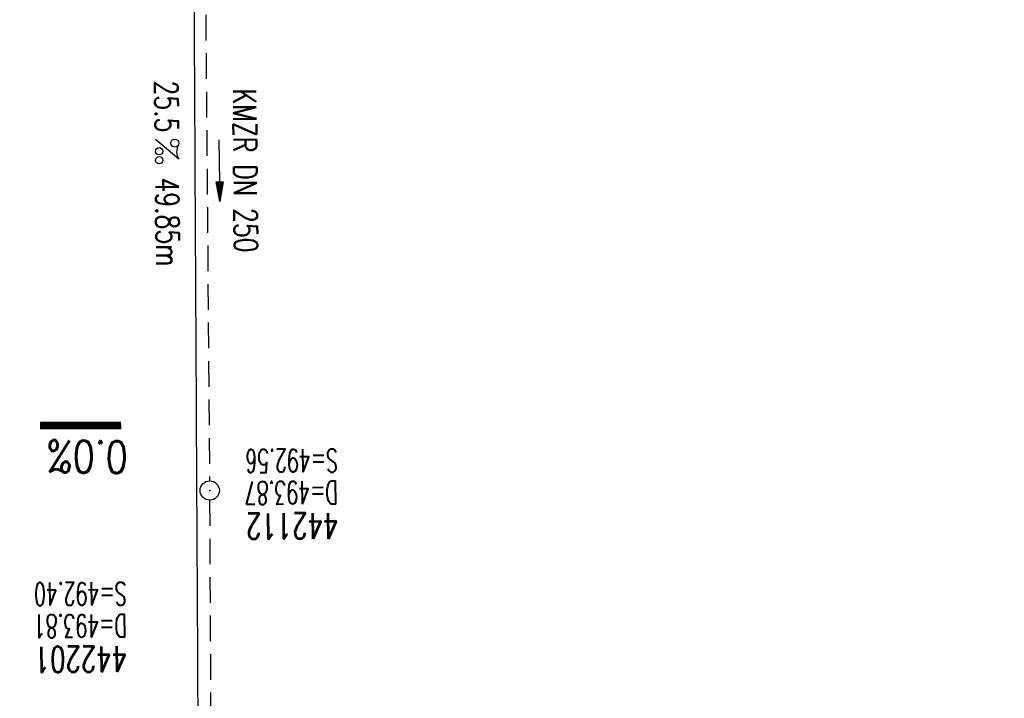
# Model space of a CAD drawing. Extents: x 459406 to 461721, y 413308 to 423218.
# Tile 162 of 256: x 461276 to 461352, y 418925 to 418978. Entities that reach past the tile are written whole.
import ezdxf
from ezdxf.enums import TextEntityAlignment as Align

# ---------------------------------------------------------------- set-up
doc = ezdxf.new("R2010")
doc.units = 0
doc.header["$LTSCALE"] = 2
doc.header["$MEASUREMENT"] = 0
doc.linetypes.add('AUSGEZOGEN', pattern=[0])
doc.linetypes.add('GESTRICH-X2', pattern=[1.5, 1, -0.5])
doc.layers.get('0').update_dxf_attribs({"linetype": 'AUSGEZOGEN'})
for name, color, linetype in [('FBR', 8, 'CONTINUOUS'), ('GEF', 7, 'AUSGEZOGEN'), ('KANAL', 7, 'GESTRICH-X2'), ('PFEIL', 7, 'CONTINUOUS'), ('SCHACHTNR', 6, 'CONTINUOUS'), ('SCHSYMBOL', 7, 'AUSGEZOGEN'), ('TEXTO', 4, 'CONTINUOUS'), ('TEXTU', 4, 'CONTINUOUS')]:
    doc.layers.add(name, color=color, linetype=linetype)
doc.styles.add('ROMANS', font='romans.shx', dxfattribs={"width": 0.8})

# ---------------------------------------------------------------- blocks, each defined once
blk = doc.blocks.new('GST')
at = {"color": 0}
blk.add_circle((0, 0), 0.75, dxfattribs=at)
blk.add_point((0, 0), dxfattribs=at)
blk = doc.blocks.new('10')
blk.add_blockref('GST', (0, 0))
blk = doc.blocks.new('PROM')
blk.add_line((1.566, 1.817), (0.019, 0.015))
for centre, radius in [((0.317, 1.51), 0.317), ((0.943, 0.291), 0.283), ((1.645, 0.287), 0.283)]:
    blk.add_circle(centre, radius)
blk.add_arc((0.992, 2.682), 1.033, 239.14139, 303.35492)
blk = doc.blocks.new('PFEIL2')
at = {"color": 0}
for p, q in [((0.88, 0.002), (-2.401, -0.012)), ((0.881, -0.271), (0.879, 0.276)), ((0.879, 0.276), (2.429, 0.009)), ((0.911, 0.27), (0.879, 0.265)), ((0.965, 0.261), (0.879, 0.246)), ((1.019, 0.252), (0.879, 0.228)), ((1.073, 0.242), (0.879, 0.209)), ((1.127, 0.233), (0.879, 0.191)), ((1.181, 0.224), (0.879, 0.172)), ((1.235, 0.214), (0.879, 0.154)), ((1.289, 0.205), (0.879, 0.135)), ((1.343, 0.196), (0.879, 0.117)), ((1.397, 0.187), (0.879, 0.098)), ((1.451, 0.177), (0.879, 0.08)), ((1.505, 0.168), (0.879, 0.061)), ((1.559, 0.159), (0.88, 0.043)), ((1.613, 0.149), (0.88, 0.024)), ((1.668, 0.14), (0.88, 0.006)), ((1.722, 0.131), (0.88, -0.013)), ((1.776, 0.121), (0.88, -0.031)), ((1.83, 0.112), (0.88, -0.05)), ((1.884, 0.103), (0.88, -0.068)), ((1.938, 0.094), (0.88, -0.087)), ((1.992, 0.084), (0.88, -0.105)), ((2.046, 0.075), (0.88, -0.124)), ((2.1, 0.066), (0.88, -0.142)), ((2.154, 0.056), (0.88, -0.161)), ((2.208, 0.047), (0.88, -0.179)), ((2.262, 0.038), (0.881, -0.198)), ((2.316, 0.029), (0.881, -0.216)), ((2.37, 0.019), (0.881, -0.235)), ((2.424, 0.01), (0.881, -0.253)), ((2.429, 0.009), (0.881, -0.271))]:
    blk.add_line(p, q, dxfattribs=at)
blk = doc.blocks.new('*X68')
at = {"color": 0}
for p, q in [((75.476, 275.596), (75.966, 276.086)), ((75.476, 275.605), (75.957, 276.086)), ((75.476, 275.614), (75.948, 276.086)), ((75.476, 275.622), (75.939, 276.086)), ((75.476, 275.631), (75.93, 276.086)), ((75.476, 275.64), (75.921, 276.086)), ((75.476, 275.649), (75.913, 276.086)), ((75.476, 275.658), (75.904, 276.086)), ((75.476, 275.667), (75.895, 276.086)), ((75.476, 275.675), (75.886, 276.086)), ((75.476, 275.684), (75.877, 276.086)), ((75.476, 275.693), (75.868, 276.086)), ((75.476, 275.702), (75.86, 276.086)), ((75.476, 275.711), (75.851, 276.086)), ((75.476, 275.72), (75.842, 276.086)), ((75.476, 275.728), (75.833, 276.086)), ((75.476, 275.737), (75.824, 276.086)), ((75.476, 275.746), (75.815, 276.086)), ((75.476, 275.755), (75.807, 276.086)), ((75.476, 275.764), (75.798, 276.086)), ((75.476, 275.773), (75.789, 276.086)), ((75.476, 275.781), (75.78, 276.086)), ((75.476, 275.79), (75.771, 276.086)), ((75.476, 275.799), (75.762, 276.086)), ((75.476, 275.808), (75.754, 276.086)), ((75.476, 275.817), (75.745, 276.086)), ((75.476, 275.826), (75.736, 276.086)), ((75.476, 275.834), (75.727, 276.086)), ((75.476, 275.843), (75.718, 276.086)), ((75.476, 275.852), (75.709, 276.086)), ((75.476, 275.861), (75.7, 276.086)), ((75.476, 275.87), (75.692, 276.086)), ((75.476, 275.879), (75.683, 276.086)), ((75.476, 275.888), (75.674, 276.086)), ((75.476, 275.896), (75.665, 276.086)), ((75.476, 275.905), (75.656, 276.086)), ((75.476, 275.914), (75.647, 276.086)), ((75.476, 275.923), (75.639, 276.086)), ((75.476, 275.932), (75.63, 276.086)), ((75.476, 275.941), (75.621, 276.086)), ((75.476, 275.949), (75.612, 276.086)), ((75.476, 275.958), (75.603, 276.086)), ((75.476, 275.967), (75.594, 276.086)), ((75.476, 275.976), (75.586, 276.086)), ((75.476, 275.985), (75.577, 276.086)), ((75.476, 275.994), (75.568, 276.086)), ((75.476, 276.002), (75.559, 276.086)), ((75.476, 276.011), (75.55, 276.086)), ((75.476, 276.02), (75.541, 276.086)), ((75.476, 276.029), (75.533, 276.086)), ((75.476, 276.038), (75.524, 276.086)), ((75.476, 276.047), (75.515, 276.086)), ((75.476, 276.055), (75.506, 276.086)), ((75.476, 276.064), (75.497, 276.086)), ((75.476, 276.073), (75.488, 276.086)), ((75.476, 275.587), (75.973, 276.084)), ((75.476, 275.578), (75.973, 276.075)), ((75.476, 275.569), (75.973, 276.067)), ((75.476, 275.56), (75.973, 276.058)), ((75.476, 275.552), (75.973, 276.049)), ((75.476, 275.543), (75.973, 276.04)), ((75.476, 275.534), (75.973, 276.031)), ((75.476, 275.525), (75.973, 276.022)), ((75.476, 275.516), (75.973, 276.014)), ((75.476, 275.507), (75.973, 276.005)), ((75.476, 275.499), (75.973, 275.996)), ((75.476, 275.49), (75.973, 275.987)), ((75.476, 275.481), (75.973, 275.978)), ((75.476, 275.472), (75.973, 275.969)), ((75.476, 275.463), (75.973, 275.961)), ((75.476, 275.454), (75.973, 275.952)), ((75.476, 275.446), (75.973, 275.943)), ((75.476, 275.437), (75.973, 275.934)), ((75.476, 275.428), (75.973, 275.925)), ((75.476, 275.419), (75.973, 275.916)), ((75.476, 275.41), (75.973, 275.907)), ((75.476, 275.401), (75.973, 275.899)), ((75.476, 275.393), (75.973, 275.89)), ((75.476, 275.384), (75.973, 275.881)), ((75.476, 275.375), (75.973, 275.872)), ((75.476, 275.366), (75.973, 275.863)), ((75.476, 275.357), (75.973, 275.854)), ((75.476, 275.348), (75.973, 275.846)), ((75.476, 275.34), (75.973, 275.837)), ((75.476, 275.331), (75.973, 275.828)), ((75.476, 275.322), (75.973, 275.819)), ((75.476, 275.313), (75.973, 275.81)), ((75.476, 275.304), (75.973, 275.801)), ((75.476, 275.295), (75.973, 275.793)), ((75.476, 275.286), (75.973, 275.784)), ((75.476, 275.278), (75.973, 275.775)), ((75.476, 275.269), (75.973, 275.766)), ((75.476, 275.26), (75.973, 275.757)), ((75.476, 275.251), (75.973, 275.748)), ((75.476, 275.242), (75.973, 275.74)), ((75.476, 275.233), (75.973, 275.731)), ((75.476, 275.225), (75.973, 275.722)), ((75.476, 275.216), (75.973, 275.713)), ((75.476, 275.207), (75.973, 275.704)), ((75.476, 275.198), (75.973, 275.695)), ((75.476, 275.189), (75.973, 275.687)), ((75.476, 275.18), (75.973, 275.678)), ((75.476, 275.172), (75.973, 275.669)), ((75.476, 275.163), (75.973, 275.66)), ((75.476, 275.154), (75.973, 275.651)), ((75.476, 275.145), (75.973, 275.642)), ((75.476, 275.136), (75.973, 275.633)), ((75.476, 275.127), (75.973, 275.625)), ((75.476, 275.119), (75.973, 275.616)), ((75.476, 275.11), (75.973, 275.607)), ((75.476, 275.101), (75.973, 275.598)), ((75.476, 275.092), (75.973, 275.589)), ((75.476, 275.083), (75.973, 275.58)), ((75.476, 275.074), (75.973, 275.572)), ((75.476, 275.066), (75.973, 275.563)), ((75.476, 275.057), (75.973, 275.554)), ((75.476, 275.048), (75.973, 275.545)), ((75.476, 275.039), (75.973, 275.536)), ((75.476, 275.03), (75.973, 275.527)), ((75.476, 275.021), (75.973, 275.519)), ((75.476, 275.012), (75.973, 275.51)), ((75.476, 275.004), (75.973, 275.501)), ((75.476, 274.995), (75.973, 275.492)), ((75.476, 274.986), (75.973, 275.483)), ((75.476, 274.977), (75.973, 275.474)), ((75.476, 274.968), (75.973, 275.466)), ((75.476, 274.959), (75.973, 275.457)), ((75.476, 274.951), (75.973, 275.448)), ((75.476, 274.942), (75.973, 275.439)), ((75.476, 274.933), (75.973, 275.43)), ((75.476, 274.924), (75.973, 275.421)), ((75.476, 274.915), (75.973, 275.413)), ((75.476, 274.906), (75.973, 275.404)), ((75.476, 274.898), (75.973, 275.395)), ((75.476, 274.889), (75.973, 275.386)), ((75.476, 274.88), (75.973, 275.377)), ((75.476, 274.871), (75.973, 275.368)), ((75.476, 274.862), (75.973, 275.359)), ((75.476, 274.853), (75.973, 275.351)), ((75.476, 274.845), (75.973, 275.342)), ((75.476, 274.836), (75.973, 275.333)), ((75.476, 274.827), (75.973, 275.324)), ((75.476, 274.818), (75.973, 275.315)), ((75.476, 274.809), (75.973, 275.306)), ((75.476, 274.8), (75.973, 275.298)), ((75.476, 274.792), (75.973, 275.289)), ((75.476, 274.783), (75.973, 275.28)), ((75.476, 274.774), (75.973, 275.271)), ((75.476, 274.765), (75.973, 275.262)), ((75.476, 274.756), (75.973, 275.253)), ((75.476, 274.747), (75.973, 275.245)), ((75.476, 274.738), (75.973, 275.236)), ((75.476, 274.73), (75.973, 275.227)), ((75.476, 274.721), (75.973, 275.218)), ((75.476, 274.712), (75.973, 275.209)), ((75.476, 274.703), (75.973, 275.2)), ((75.476, 274.694), (75.973, 275.192)), ((75.476, 274.685), (75.973, 275.183)), ((75.476, 274.677), (75.973, 275.174)), ((75.476, 274.668), (75.973, 275.165)), ((75.476, 274.659), (75.973, 275.156)), ((75.476, 274.65), (75.973, 275.147)), ((75.476, 274.641), (75.973, 275.139)), ((75.476, 274.632), (75.973, 275.13)), ((75.476, 274.624), (75.973, 275.121)), ((75.476, 274.615), (75.973, 275.112)), ((75.476, 274.606), (75.973, 275.103)), ((75.476, 274.597), (75.973, 275.094)), ((75.476, 274.588), (75.973, 275.085)), ((75.476, 274.579), (75.973, 275.077)), ((75.476, 274.571), (75.973, 275.068)), ((75.476, 274.562), (75.973, 275.059)), ((75.476, 274.553), (75.973, 275.05)), ((75.476, 274.544), (75.973, 275.041)), ((75.476, 274.535), (75.973, 275.032)), ((75.476, 274.526), (75.973, 275.024)), ((75.476, 274.518), (75.973, 275.015)), ((75.476, 274.509), (75.973, 275.006)), ((75.476, 274.5), (75.973, 274.997)), ((75.476, 274.491), (75.973, 274.988)), ((75.476, 274.482), (75.973, 274.979)), ((75.476, 274.473), (75.973, 274.971)), ((75.476, 274.464), (75.973, 274.962)), ((75.476, 274.456), (75.973, 274.953)), ((75.476, 274.447), (75.973, 274.944)), ((75.476, 274.438), (75.973, 274.935)), ((75.476, 274.429), (75.973, 274.926)), ((75.476, 274.42), (75.973, 274.918)), ((75.476, 274.411), (75.973, 274.909)), ((75.476, 274.403), (75.973, 274.9)), ((75.476, 274.394), (75.973, 274.891)), ((75.476, 274.385), (75.973, 274.882)), ((75.476, 274.376), (75.973, 274.873)), ((75.476, 274.367), (75.973, 274.865)), ((75.476, 274.358), (75.973, 274.856)), ((75.476, 274.35), (75.973, 274.847)), ((75.476, 274.341), (75.973, 274.838)), ((75.476, 274.332), (75.973, 274.829)), ((75.476, 274.323), (75.973, 274.82)), ((75.476, 274.314), (75.973, 274.811)), ((75.476, 274.305), (75.973, 274.803)), ((75.476, 274.297), (75.973, 274.794)), ((75.476, 274.288), (75.973, 274.785)), ((75.476, 274.279), (75.973, 274.776)), ((75.476, 274.27), (75.973, 274.767)), ((75.476, 274.261), (75.973, 274.758)), ((75.476, 274.252), (75.973, 274.75)), ((75.476, 274.243), (75.973, 274.741)), ((75.476, 274.235), (75.973, 274.732)), ((75.476, 274.226), (75.973, 274.723)), ((75.476, 274.217), (75.973, 274.714)), ((75.476, 274.208), (75.973, 274.705)), ((75.476, 274.199), (75.973, 274.697)), ((75.476, 274.19), (75.973, 274.688)), ((75.476, 274.182), (75.973, 274.679)), ((75.476, 274.173), (75.973, 274.67)), ((75.476, 274.164), (75.973, 274.661)), ((75.476, 274.155), (75.973, 274.652)), ((75.476, 274.146), (75.973, 274.644)), ((75.476, 274.137), (75.973, 274.635)), ((75.476, 274.129), (75.973, 274.626)), ((75.476, 274.12), (75.973, 274.617)), ((75.476, 274.111), (75.973, 274.608)), ((75.476, 274.102), (75.973, 274.599)), ((75.476, 274.093), (75.973, 274.59)), ((75.476, 274.084), (75.973, 274.582)), ((75.476, 274.076), (75.973, 274.573)), ((75.476, 274.067), (75.973, 274.564)), ((75.476, 274.058), (75.973, 274.555)), ((75.476, 274.049), (75.973, 274.546)), ((75.476, 274.04), (75.973, 274.537)), ((75.476, 274.031), (75.973, 274.529)), ((75.476, 274.023), (75.973, 274.52)), ((75.476, 274.014), (75.973, 274.511)), ((75.476, 274.005), (75.973, 274.502)), ((75.476, 273.996), (75.973, 274.493)), ((75.476, 273.987), (75.973, 274.484)), ((75.476, 273.978), (75.973, 274.476)), ((75.476, 273.969), (75.973, 274.467)), ((75.476, 273.961), (75.973, 274.458)), ((75.476, 273.952), (75.973, 274.449)), ((75.476, 273.943), (75.973, 274.44)), ((75.476, 273.934), (75.973, 274.431)), ((75.476, 273.925), (75.973, 274.423)), ((75.476, 273.916), (75.973, 274.414)), ((75.476, 273.908), (75.973, 274.405)), ((75.476, 273.899), (75.973, 274.396)), ((75.476, 273.89), (75.973, 274.387)), ((75.476, 273.881), (75.973, 274.378)), ((75.476, 273.872), (75.973, 274.37)), ((75.476, 273.863), (75.973, 274.361)), ((75.476, 273.855), (75.973, 274.352)), ((75.476, 273.846), (75.973, 274.343)), ((75.476, 273.837), (75.973, 274.334)), ((75.476, 273.828), (75.973, 274.325)), ((75.476, 273.819), (75.973, 274.316)), ((75.476, 273.81), (75.973, 274.308)), ((75.476, 273.802), (75.973, 274.299)), ((75.476, 273.793), (75.973, 274.29)), ((75.476, 273.784), (75.973, 274.281)), ((75.476, 273.775), (75.973, 274.272)), ((75.476, 273.766), (75.973, 274.263)), ((75.476, 273.757), (75.973, 274.255)), ((75.476, 273.749), (75.973, 274.246)), ((75.476, 273.74), (75.973, 274.237)), ((75.476, 273.731), (75.973, 274.228)), ((75.476, 273.722), (75.973, 274.219)), ((75.476, 273.713), (75.973, 274.21)), ((75.476, 273.704), (75.973, 274.202)), ((75.476, 273.695), (75.973, 274.193)), ((75.476, 273.687), (75.973, 274.184)), ((75.476, 273.678), (75.973, 274.175)), ((75.476, 273.669), (75.973, 274.166)), ((75.476, 273.66), (75.973, 274.157)), ((75.476, 273.651), (75.973, 274.149)), ((75.476, 273.642), (75.973, 274.14)), ((75.476, 273.634), (75.973, 274.131)), ((75.476, 273.625), (75.973, 274.122)), ((75.476, 273.616), (75.973, 274.113)), ((75.476, 273.607), (75.973, 274.104)), ((75.476, 273.598), (75.973, 274.096)), ((75.476, 273.589), (75.973, 274.087)), ((75.476, 273.581), (75.973, 274.078)), ((75.476, 273.572), (75.973, 274.069)), ((75.476, 273.563), (75.973, 274.06)), ((75.476, 273.554), (75.973, 274.051)), ((75.476, 273.545), (75.973, 274.042)), ((75.476, 273.536), (75.973, 274.034)), ((75.476, 273.528), (75.973, 274.025)), ((75.476, 273.519), (75.973, 274.016)), ((75.476, 273.51), (75.973, 274.007)), ((75.476, 273.501), (75.973, 273.998)), ((75.476, 273.492), (75.973, 273.989)), ((75.476, 273.483), (75.973, 273.981)), ((75.476, 273.475), (75.973, 273.972)), ((75.476, 273.466), (75.973, 273.963)), ((75.476, 273.457), (75.973, 273.954)), ((75.476, 273.448), (75.973, 273.945)), ((75.476, 273.439), (75.973, 273.936)), ((75.476, 273.43), (75.973, 273.928)), ((75.476, 273.421), (75.973, 273.919)), ((75.476, 273.413), (75.973, 273.91)), ((75.476, 273.404), (75.973, 273.901)), ((75.476, 273.395), (75.973, 273.892)), ((75.476, 273.386), (75.973, 273.883)), ((75.476, 273.377), (75.973, 273.875)), ((75.476, 273.368), (75.973, 273.866)), ((75.476, 273.36), (75.973, 273.857)), ((75.476, 273.351), (75.973, 273.848)), ((75.476, 273.342), (75.973, 273.839)), ((75.476, 273.333), (75.973, 273.83)), ((75.476, 273.324), (75.973, 273.822)), ((75.476, 273.315), (75.973, 273.813)), ((75.476, 273.307), (75.973, 273.804)), ((75.476, 273.298), (75.973, 273.795)), ((75.476, 273.289), (75.973, 273.786)), ((75.476, 273.28), (75.973, 273.777)), ((75.476, 273.271), (75.973, 273.768)), ((75.476, 273.262), (75.973, 273.76)), ((75.476, 273.254), (75.973, 273.751)), ((75.476, 273.245), (75.973, 273.742)), ((75.476, 273.236), (75.973, 273.733)), ((75.476, 273.227), (75.973, 273.724)), ((75.476, 273.218), (75.973, 273.715)), ((75.476, 273.209), (75.973, 273.707)), ((75.476, 273.201), (75.973, 273.698)), ((75.476, 273.192), (75.973, 273.689)), ((75.476, 273.183), (75.973, 273.68)), ((75.476, 273.174), (75.973, 273.671)), ((75.476, 273.165), (75.973, 273.662)), ((75.476, 273.156), (75.973, 273.654)), ((75.476, 273.147), (75.973, 273.645)), ((75.476, 273.139), (75.973, 273.636)), ((75.476, 273.13), (75.973, 273.627)), ((75.476, 273.121), (75.973, 273.618)), ((75.476, 273.112), (75.973, 273.609)), ((75.476, 273.103), (75.973, 273.601)), ((75.476, 273.094), (75.973, 273.592)), ((75.476, 273.086), (75.973, 273.583)), ((75.476, 273.077), (75.973, 273.574)), ((75.476, 273.068), (75.973, 273.565)), ((75.476, 273.059), (75.973, 273.556)), ((75.476, 273.05), (75.973, 273.548)), ((75.476, 273.041), (75.973, 273.539)), ((75.476, 273.033), (75.973, 273.53)), ((75.476, 273.024), (75.973, 273.521)), ((75.476, 273.015), (75.973, 273.512)), ((75.476, 273.006), (75.973, 273.503)), ((75.476, 272.997), (75.973, 273.494)), ((75.476, 272.988), (75.973, 273.486)), ((75.476, 272.98), (75.973, 273.477)), ((75.476, 272.971), (75.973, 273.468)), ((75.476, 272.962), (75.973, 273.459)), ((75.476, 272.953), (75.973, 273.45)), ((75.476, 272.944), (75.973, 273.441)), ((75.476, 272.935), (75.973, 273.433)), ((75.476, 272.927), (75.973, 273.424)), ((75.476, 272.918), (75.973, 273.415)), ((75.476, 272.909), (75.973, 273.406)), ((75.476, 272.9), (75.973, 273.397)), ((75.476, 272.891), (75.973, 273.388)), ((75.476, 272.882), (75.973, 273.38)), ((75.476, 272.873), (75.973, 273.371)), ((75.476, 272.865), (75.973, 273.362)), ((75.476, 272.856), (75.973, 273.353)), ((75.476, 272.847), (75.973, 273.344)), ((75.476, 272.838), (75.973, 273.335)), ((75.476, 272.829), (75.973, 273.327)), ((75.476, 272.82), (75.973, 273.318)), ((75.476, 272.812), (75.973, 273.309)), ((75.476, 272.803), (75.973, 273.3)), ((75.476, 272.794), (75.973, 273.291)), ((75.476, 272.785), (75.973, 273.282)), ((75.476, 272.776), (75.973, 273.274)), ((75.476, 272.767), (75.973, 273.265)), ((75.476, 272.759), (75.973, 273.256)), ((75.476, 272.75), (75.973, 273.247)), ((75.476, 272.741), (75.973, 273.238)), ((75.476, 272.732), (75.973, 273.229)), ((75.476, 272.723), (75.973, 273.22)), ((75.476, 272.714), (75.973, 273.212)), ((75.476, 272.706), (75.973, 273.203)), ((75.476, 272.697), (75.973, 273.194)), ((75.476, 272.688), (75.973, 273.185)), ((75.476, 272.679), (75.973, 273.176)), ((75.476, 272.67), (75.973, 273.167)), ((75.476, 272.661), (75.973, 273.159)), ((75.476, 272.653), (75.973, 273.15)), ((75.476, 272.644), (75.973, 273.141)), ((75.476, 272.635), (75.973, 273.132)), ((75.476, 272.626), (75.973, 273.123)), ((75.476, 272.617), (75.973, 273.114)), ((75.476, 272.608), (75.973, 273.106)), ((75.476, 272.599), (75.973, 273.097)), ((75.476, 272.591), (75.973, 273.088)), ((75.476, 272.582), (75.973, 273.079)), ((75.476, 272.573), (75.973, 273.07)), ((75.476, 272.564), (75.973, 273.061)), ((75.476, 272.555), (75.973, 273.053)), ((75.476, 272.546), (75.973, 273.044)), ((75.476, 272.538), (75.973, 273.035)), ((75.476, 272.529), (75.973, 273.026)), ((75.476, 272.52), (75.973, 273.017)), ((75.476, 272.511), (75.973, 273.008)), ((75.476, 272.502), (75.973, 273)), ((75.476, 272.493), (75.973, 272.991)), ((75.476, 272.485), (75.973, 272.982)), ((75.476, 272.476), (75.973, 272.973)), ((75.476, 272.467), (75.973, 272.964)), ((75.476, 272.458), (75.973, 272.955)), ((75.476, 272.449), (75.973, 272.946)), ((75.476, 272.44), (75.973, 272.938)), ((75.476, 272.432), (75.973, 272.929)), ((75.476, 272.423), (75.973, 272.92)), ((75.476, 272.414), (75.973, 272.911)), ((75.476, 272.405), (75.973, 272.902)), ((75.476, 272.396), (75.973, 272.893)), ((75.476, 272.387), (75.973, 272.885)), ((75.476, 272.379), (75.973, 272.876)), ((75.476, 272.37), (75.973, 272.867)), ((75.476, 272.361), (75.973, 272.858)), ((75.476, 272.352), (75.973, 272.849)), ((75.476, 272.343), (75.973, 272.84)), ((75.476, 272.334), (75.973, 272.832)), ((75.476, 272.325), (75.973, 272.823)), ((75.476, 272.317), (75.973, 272.814)), ((75.476, 272.308), (75.973, 272.805)), ((75.476, 272.299), (75.973, 272.796)), ((75.476, 272.29), (75.973, 272.787)), ((75.476, 272.281), (75.973, 272.779)), ((75.476, 272.272), (75.973, 272.77)), ((75.476, 272.264), (75.973, 272.761)), ((75.476, 272.255), (75.973, 272.752)), ((75.476, 272.246), (75.973, 272.743)), ((75.476, 272.237), (75.973, 272.734)), ((75.476, 272.228), (75.973, 272.726)), ((75.476, 272.219), (75.973, 272.717)), ((75.476, 272.211), (75.973, 272.708)), ((75.476, 272.202), (75.973, 272.699)), ((75.476, 272.193), (75.973, 272.69)), ((75.476, 272.184), (75.973, 272.681)), ((75.476, 272.175), (75.973, 272.672)), ((75.476, 272.166), (75.973, 272.664)), ((75.476, 272.158), (75.973, 272.655)), ((75.476, 272.149), (75.973, 272.646)), ((75.476, 272.14), (75.973, 272.637)), ((75.476, 272.131), (75.973, 272.628)), ((75.476, 272.122), (75.973, 272.619)), ((75.476, 272.113), (75.973, 272.611)), ((75.476, 272.104), (75.973, 272.602)), ((75.476, 272.096), (75.973, 272.593)), ((75.476, 272.087), (75.973, 272.584)), ((75.476, 272.078), (75.973, 272.575)), ((75.476, 272.069), (75.973, 272.566)), ((75.476, 272.06), (75.973, 272.558)), ((75.476, 272.051), (75.973, 272.549)), ((75.476, 272.043), (75.973, 272.54)), ((75.476, 272.034), (75.973, 272.531)), ((75.476, 272.025), (75.973, 272.522)), ((75.476, 272.016), (75.973, 272.513)), ((75.476, 272.007), (75.973, 272.505)), ((75.476, 271.998), (75.973, 272.496)), ((75.476, 271.99), (75.973, 272.487)), ((75.476, 271.981), (75.973, 272.478)), ((75.476, 271.972), (75.973, 272.469)), ((75.476, 271.963), (75.973, 272.46)), ((75.476, 271.954), (75.973, 272.452)), ((75.476, 271.945), (75.973, 272.443)), ((75.476, 271.937), (75.973, 272.434)), ((75.476, 271.928), (75.973, 272.425)), ((75.476, 271.919), (75.973, 272.416)), ((75.476, 271.91), (75.973, 272.407)), ((75.476, 271.901), (75.973, 272.398)), ((75.476, 271.892), (75.973, 272.39)), ((75.476, 271.884), (75.973, 272.381)), ((75.476, 271.875), (75.973, 272.372)), ((75.476, 271.866), (75.973, 272.363)), ((75.476, 271.857), (75.973, 272.354)), ((75.476, 271.848), (75.973, 272.345)), ((75.476, 271.839), (75.973, 272.337)), ((75.476, 271.83), (75.973, 272.328)), ((75.476, 271.822), (75.973, 272.319)), ((75.476, 271.813), (75.973, 272.31)), ((75.476, 271.804), (75.973, 272.301)), ((75.476, 271.795), (75.973, 272.292)), ((75.476, 271.786), (75.973, 272.284)), ((75.476, 271.777), (75.973, 272.275)), ((75.476, 271.769), (75.973, 272.266)), ((75.476, 271.76), (75.973, 272.257)), ((75.476, 271.751), (75.973, 272.248)), ((75.476, 271.742), (75.973, 272.239)), ((75.476, 271.733), (75.973, 272.231)), ((75.476, 271.724), (75.973, 272.222)), ((75.476, 271.716), (75.973, 272.213)), ((75.476, 271.707), (75.973, 272.204)), ((75.476, 271.698), (75.973, 272.195)), ((75.476, 271.689), (75.973, 272.186)), ((75.476, 271.68), (75.973, 272.177)), ((75.476, 271.671), (75.973, 272.169)), ((75.476, 271.663), (75.973, 272.16)), ((75.476, 271.654), (75.973, 272.151)), ((75.476, 271.645), (75.973, 272.142)), ((75.476, 271.636), (75.973, 272.133)), ((75.476, 271.627), (75.973, 272.124)), ((75.476, 271.618), (75.973, 272.116)), ((75.476, 271.61), (75.973, 272.107)), ((75.476, 271.601), (75.973, 272.098)), ((75.476, 271.592), (75.973, 272.089)), ((75.476, 271.583), (75.973, 272.08)), ((75.476, 271.574), (75.973, 272.071)), ((75.476, 271.565), (75.973, 272.063)), ((75.476, 271.556), (75.973, 272.054)), ((75.476, 271.548), (75.973, 272.045)), ((75.476, 271.539), (75.973, 272.036)), ((75.476, 271.53), (75.973, 272.027)), ((75.476, 271.521), (75.973, 272.018)), ((75.476, 271.512), (75.973, 272.01)), ((75.476, 271.503), (75.973, 272.001)), ((75.476, 271.495), (75.973, 271.992)), ((75.476, 271.486), (75.973, 271.983)), ((75.476, 271.477), (75.973, 271.974)), ((75.476, 271.468), (75.973, 271.965)), ((75.476, 271.459), (75.973, 271.957)), ((75.476, 271.45), (75.973, 271.948)), ((75.476, 271.442), (75.973, 271.939)), ((75.476, 271.433), (75.973, 271.93)), ((75.476, 271.424), (75.973, 271.921)), ((75.476, 271.415), (75.973, 271.912)), ((75.476, 271.406), (75.973, 271.903)), ((75.476, 271.397), (75.973, 271.895)), ((75.476, 271.389), (75.973, 271.886)), ((75.476, 271.38), (75.973, 271.877)), ((75.476, 271.371), (75.973, 271.868)), ((75.476, 271.362), (75.973, 271.859)), ((75.476, 271.353), (75.973, 271.85)), ((75.476, 271.344), (75.973, 271.842)), ((75.476, 271.336), (75.973, 271.833)), ((75.476, 271.327), (75.973, 271.824)), ((75.476, 271.318), (75.973, 271.815)), ((75.476, 271.309), (75.973, 271.806)), ((75.476, 271.3), (75.973, 271.797)), ((75.476, 271.291), (75.973, 271.789)), ((75.476, 271.282), (75.973, 271.78)), ((75.476, 271.274), (75.973, 271.771)), ((75.476, 271.265), (75.973, 271.762)), ((75.476, 271.256), (75.973, 271.753)), ((75.476, 271.247), (75.973, 271.744)), ((75.476, 271.238), (75.973, 271.736)), ((75.476, 271.229), (75.973, 271.727)), ((75.476, 271.221), (75.973, 271.718)), ((75.476, 271.212), (75.973, 271.709)), ((75.476, 271.203), (75.973, 271.7)), ((75.476, 271.194), (75.973, 271.691)), ((75.476, 271.185), (75.973, 271.683)), ((75.476, 271.176), (75.973, 271.674)), ((75.476, 271.168), (75.973, 271.665)), ((75.476, 271.159), (75.973, 271.656)), ((75.476, 271.15), (75.973, 271.647)), ((75.476, 271.141), (75.973, 271.638)), ((75.476, 271.132), (75.973, 271.629)), ((75.476, 271.123), (75.973, 271.621)), ((75.476, 271.115), (75.973, 271.612)), ((75.476, 271.106), (75.973, 271.603)), ((75.476, 271.097), (75.973, 271.594)), ((75.476, 271.088), (75.973, 271.585)), ((75.476, 271.079), (75.973, 271.576)), ((75.476, 271.07), (75.973, 271.568)), ((75.476, 271.062), (75.973, 271.559)), ((75.476, 271.053), (75.973, 271.55)), ((75.476, 271.044), (75.973, 271.541)), ((75.476, 271.035), (75.973, 271.532)), ((75.476, 271.026), (75.973, 271.523)), ((75.476, 271.017), (75.973, 271.515)), ((75.476, 271.008), (75.973, 271.506)), ((75.476, 271), (75.973, 271.497)), ((75.476, 270.991), (75.973, 271.488)), ((75.476, 270.982), (75.973, 271.479)), ((75.476, 270.973), (75.973, 271.47)), ((75.476, 270.964), (75.973, 271.462)), ((75.476, 270.955), (75.973, 271.453)), ((75.476, 270.947), (75.973, 271.444)), ((75.476, 270.938), (75.973, 271.435)), ((75.476, 270.929), (75.973, 271.426)), ((75.476, 270.92), (75.973, 271.417)), ((75.476, 270.911), (75.973, 271.409)), ((75.476, 270.902), (75.973, 271.4)), ((75.476, 270.894), (75.973, 271.391)), ((75.476, 270.885), (75.973, 271.382)), ((75.476, 270.876), (75.973, 271.373)), ((75.476, 270.867), (75.973, 271.364)), ((75.476, 270.858), (75.973, 271.355)), ((75.476, 270.849), (75.973, 271.347)), ((75.476, 270.841), (75.973, 271.338)), ((75.476, 270.832), (75.973, 271.329)), ((75.476, 270.823), (75.973, 271.32)), ((75.476, 270.814), (75.973, 271.311)), ((75.476, 270.805), (75.973, 271.302)), ((75.476, 270.796), (75.973, 271.294)), ((75.476, 270.788), (75.973, 271.285)), ((75.476, 270.779), (75.973, 271.276)), ((75.476, 270.77), (75.973, 271.267)), ((75.476, 270.761), (75.973, 271.258)), ((75.476, 270.752), (75.973, 271.249)), ((75.476, 270.743), (75.973, 271.241)), ((75.476, 270.734), (75.973, 271.232)), ((75.476, 270.726), (75.973, 271.223)), ((75.476, 270.717), (75.973, 271.214)), ((75.476, 270.708), (75.973, 271.205)), ((75.476, 270.699), (75.973, 271.196)), ((75.476, 270.69), (75.973, 271.188)), ((75.476, 270.681), (75.973, 271.179)), ((75.476, 270.673), (75.973, 271.17)), ((75.476, 270.664), (75.973, 271.161)), ((75.476, 270.655), (75.973, 271.152)), ((75.476, 270.646), (75.973, 271.143)), ((75.476, 270.637), (75.973, 271.135)), ((75.476, 270.628), (75.973, 271.126)), ((75.476, 270.62), (75.973, 271.117)), ((75.476, 270.611), (75.973, 271.108)), ((75.476, 270.602), (75.973, 271.099)), ((75.476, 270.593), (75.973, 271.09)), ((75.476, 270.584), (75.973, 271.081)), ((75.476, 270.575), (75.973, 271.073)), ((75.476, 270.567), (75.973, 271.064)), ((75.476, 270.558), (75.973, 271.055)), ((75.476, 270.549), (75.973, 271.046)), ((75.476, 270.54), (75.973, 271.037)), ((75.476, 270.531), (75.973, 271.028)), ((75.476, 270.522), (75.973, 271.02)), ((75.476, 270.514), (75.973, 271.011)), ((75.476, 270.505), (75.973, 271.002)), ((75.476, 270.496), (75.973, 270.993)), ((75.476, 270.487), (75.973, 270.984)), ((75.476, 270.478), (75.973, 270.975)), ((75.476, 270.469), (75.973, 270.967)), ((75.476, 270.46), (75.973, 270.958)), ((75.476, 270.452), (75.973, 270.949)), ((75.476, 270.443), (75.973, 270.94)), ((75.476, 270.434), (75.973, 270.931)), ((75.476, 270.425), (75.973, 270.922)), ((75.476, 270.416), (75.973, 270.914)), ((75.476, 270.407), (75.973, 270.905)), ((75.476, 270.399), (75.973, 270.896)), ((75.476, 270.39), (75.973, 270.887)), ((75.476, 270.381), (75.973, 270.878)), ((75.476, 270.372), (75.973, 270.869)), ((75.476, 270.363), (75.973, 270.861)), ((75.476, 270.354), (75.973, 270.852)), ((75.476, 270.346), (75.973, 270.843)), ((75.476, 270.337), (75.973, 270.834)), ((75.476, 270.328), (75.973, 270.825)), ((75.476, 270.319), (75.973, 270.816)), ((75.476, 270.31), (75.973, 270.807)), ((75.476, 270.301), (75.973, 270.799)), ((75.476, 270.293), (75.973, 270.79)), ((75.476, 270.284), (75.973, 270.781)), ((75.476, 270.275), (75.973, 270.772)), ((75.476, 270.266), (75.973, 270.763)), ((75.476, 270.257), (75.973, 270.754)), ((75.476, 270.248), (75.973, 270.746)), ((75.476, 270.24), (75.973, 270.737)), ((75.476, 270.231), (75.973, 270.728)), ((75.476, 270.222), (75.973, 270.719)), ((75.476, 270.213), (75.973, 270.71)), ((75.476, 270.204), (75.973, 270.701)), ((75.476, 270.195), (75.973, 270.693)), ((75.476, 270.186), (75.973, 270.684)), ((75.476, 270.178), (75.973, 270.675)), ((75.476, 270.169), (75.973, 270.666)), ((75.476, 270.16), (75.973, 270.657)), ((75.476, 270.151), (75.973, 270.648)), ((75.476, 270.142), (75.973, 270.64)), ((75.476, 270.133), (75.973, 270.631)), ((75.476, 270.125), (75.973, 270.622)), ((75.476, 270.116), (75.973, 270.613)), ((75.476, 270.107), (75.973, 270.604)), ((75.476, 270.098), (75.973, 270.595)), ((75.476, 270.089), (75.973, 270.587)), ((75.476, 270.08), (75.973, 270.578)), ((75.476, 270.072), (75.973, 270.569)), ((75.476, 270.063), (75.973, 270.56)), ((75.476, 270.054), (75.973, 270.551)), ((75.476, 270.045), (75.973, 270.542)), ((75.476, 270.036), (75.973, 270.533)), ((75.476, 270.027), (75.973, 270.525)), ((75.476, 270.019), (75.973, 270.516)), ((75.476, 270.01), (75.973, 270.507)), ((75.476, 270.001), (75.973, 270.498)), ((75.476, 269.992), (75.973, 270.489)), ((75.476, 269.983), (75.973, 270.48)), ((75.476, 269.974), (75.973, 270.472)), ((75.476, 269.966), (75.973, 270.463)), ((75.476, 269.957), (75.973, 270.454)), ((75.476, 269.948), (75.973, 270.445)), ((75.476, 269.939), (75.973, 270.436)), ((75.476, 269.93), (75.973, 270.427)), ((75.476, 269.921), (75.973, 270.419)), ((75.476, 269.912), (75.973, 270.41)), ((75.476, 269.904), (75.973, 270.401)), ((75.476, 269.895), (75.973, 270.392)), ((75.476, 269.886), (75.973, 270.383)), ((75.476, 269.877), (75.973, 270.374)), ((75.476, 269.868), (75.973, 270.366)), ((75.476, 269.859), (75.973, 270.357)), ((75.476, 269.851), (75.973, 270.348)), ((75.476, 269.833), (75.973, 270.33)), ((75.488, 269.836), (75.973, 270.321)), ((75.496, 269.836), (75.973, 270.313)), ((75.505, 269.836), (75.973, 270.304)), ((75.514, 269.836), (75.973, 270.295)), ((75.523, 269.836), (75.973, 270.286)), ((75.532, 269.836), (75.973, 270.277)), ((75.541, 269.836), (75.973, 270.268)), ((75.549, 269.836), (75.973, 270.259)), ((75.558, 269.836), (75.973, 270.251)), ((75.567, 269.836), (75.973, 270.242)), ((75.576, 269.836), (75.973, 270.233)), ((75.585, 269.836), (75.973, 270.224)), ((75.594, 269.836), (75.973, 270.215)), ((75.602, 269.836), (75.973, 270.206)), ((75.611, 269.836), (75.973, 270.198)), ((75.62, 269.836), (75.973, 270.189)), ((75.629, 269.836), (75.973, 270.18)), ((75.638, 269.836), (75.973, 270.171)), ((75.647, 269.836), (75.973, 270.162)), ((75.655, 269.836), (75.973, 270.153)), ((75.664, 269.836), (75.973, 270.145)), ((75.673, 269.836), (75.973, 270.136)), ((75.682, 269.836), (75.973, 270.127)), ((75.691, 269.836), (75.973, 270.118)), ((75.7, 269.836), (75.973, 270.109)), ((75.709, 269.836), (75.973, 270.1)), ((75.717, 269.836), (75.973, 270.092)), ((75.726, 269.836), (75.973, 270.083)), ((75.735, 269.836), (75.973, 270.074)), ((75.744, 269.836), (75.973, 270.065)), ((75.753, 269.836), (75.973, 270.056)), ((75.762, 269.836), (75.973, 270.047)), ((75.77, 269.836), (75.973, 270.038)), ((75.779, 269.836), (75.973, 270.03)), ((75.788, 269.836), (75.973, 270.021)), ((75.797, 269.836), (75.973, 270.012)), ((75.806, 269.836), (75.973, 270.003)), ((75.815, 269.836), (75.973, 269.994)), ((75.823, 269.836), (75.973, 269.985)), ((75.832, 269.836), (75.973, 269.977)), ((75.841, 269.836), (75.973, 269.968)), ((75.85, 269.836), (75.973, 269.959)), ((75.859, 269.836), (75.973, 269.95)), ((75.868, 269.836), (75.973, 269.941)), ((75.876, 269.836), (75.973, 269.932)), ((75.885, 269.836), (75.973, 269.924)), ((75.894, 269.836), (75.973, 269.915)), ((75.903, 269.836), (75.973, 269.906)), ((75.912, 269.836), (75.973, 269.897)), ((75.921, 269.836), (75.973, 269.888)), ((75.93, 269.836), (75.973, 269.879)), ((75.938, 269.836), (75.973, 269.871)), ((75.947, 269.836), (75.973, 269.862)), ((75.956, 269.836), (75.973, 269.853)), ((75.965, 269.836), (75.973, 269.844))]:
    blk.add_line(p, q, dxfattribs=at)
blk = doc.blocks.new('NUGEF')
blk.add_lwpolyline([(0.511, -0.007), (0.511, 6.243), (0.014, 6.243), (0.014, -0.007)], close=True)
blk.add_blockref('*X68', (-75.462, -269.843))

msp = doc.modelspace()

# ---------------------------------------------------------------- linework, layer by layer
at = {"layer": 'FBR'}
for points in [[(461269.486, 419046.659), (461269.751, 418996.66, -0.00001), (461269.817, 418984.16, 0.000007), (461269.883, 418971.66, 0.000013), (461269.95, 418959.161, -0.00001), (461270.016, 418946.661, -0.00001), (461270.082, 418934.161, 0.00001), (461270.148, 418921.661, 0.00001), (461270.215, 418909.161, -0.00001), (461270.281, 418896.661, -0.00001), (461270.347, 418884.162, 0.00001), (461270.413, 418871.662, 0.00001), (461270.48, 418859.162, -0.000008), (461270.546, 418846.662, -0.000012), (461270.612, 418834.162), (461270.678, 418821.662, 0.000028), (461270.723, 418813.326, -0.000014), (461270.767, 418804.99, -0.000517), (461270.773, 418803.529, -0.00011), (461270.794, 418796.668, -0.00198), (461270.783, 418786.983, -0.001256)], [(461288.736, 419046.761), (461289.001, 418996.762, -0.00001), (461289.067, 418984.262, 0.000007), (461289.133, 418971.762, 0.000013), (461289.199, 418959.264, -0.00001), (461289.266, 418946.763, -0.00001), (461289.332, 418934.263, 0.00001), (461289.398, 418921.763, 0.00001), (461289.464, 418909.264, -0.00001), (461289.531, 418896.763, -0.00001), (461289.597, 418884.263, 0.00001), (461289.663, 418871.764, 0.00001), (461289.729, 418859.265, -0.000008), (461289.796, 418846.764, -0.000012), (461289.862, 418834.264), (461289.928, 418821.764, 0.000028), (461289.972, 418813.43, -0.000014), (461290.017, 418805.093, -0.000517), (461290.023, 418803.591, -0.00011), (461290.044, 418796.722, -0.00198), (461290.033, 418786.885, -0.001256)], [(461254.236, 419046.579), (461254.501, 418996.58, -0.00001), (461254.567, 418984.08, 0.000007), (461254.633, 418971.58, 0.000013), (461254.7, 418959.079, -0.00001), (461254.766, 418946.581, -0.00001), (461254.832, 418934.081, 0.00001), (461254.898, 418921.581, 0.00001), (461254.965, 418909.08, -0.00001), (461255.031, 418896.581, -0.00001), (461255.097, 418884.082, 0.00001), (461255.163, 418871.582, 0.00001), (461255.23, 418859.081, -0.000008), (461255.296, 418846.582, -0.000012), (461255.362, 418834.082), (461255.428, 418821.582, 0.000028), (461255.473, 418813.244, -0.000014), (461255.517, 418804.909, -0.000517), (461255.523, 418803.479, -0.00011), (461255.544, 418796.626, -0.00198), (461255.533, 418787.061, -0.001256)]]:
    msp.add_lwpolyline(points, format="xyb", dxfattribs=at)
at = {"layer": 'KANAL'}
for p, q in [((461289.906, 418990.5), (461290.313, 418942.156)), ((461290.313, 418940.656), (461290.531, 418891.781))]:
    msp.add_line(p, q, dxfattribs=at)

# ---------------------------------------------------------------- block references
at = {"layer": 'GEF', "rotation": 270.3036708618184}
msp.add_blockref('NUGEF', (461277.132, 418946.732), dxfattribs=at)
at = {"layer": 'PFEIL', "rotation": 270.4954}
msp.add_blockref('PFEIL2', (461291.088, 418966.363), dxfattribs=at)
at = {"layer": 'SCHSYMBOL', "rotation": 270.3037}
msp.add_blockref('10', (461290.32, 418941.414), dxfattribs=at)
at = {"layer": 'TEXTU', "rotation": 270.4954}
msp.add_blockref('PROM', (461286.083, 418968.801), dxfattribs=at)

# ---------------------------------------------------------------- texts
at = {"layer": 'GEF', "style": 'ROMANS', "width": 0.8}
msp.add_text('0.0%', height=2.5, rotation=179.29933, dxfattribs=at).set_placement((461283.941, 418945.256))
at = {"layer": 'SCHACHTNR', "style": 'ROMANS'}
for s, height, width, p in [('S=492.56', 1.8, 0.6, (461300.313, 418944.656)), ('D=493.87', 1.8, 0.6, (461300.313, 418942.156)), ('442112', 2, 0.7, (461300.344, 418939.656)), ('S=492.40', 1.8, 0.6, (461283.837, 418934.268)), ('D=493.81', 1.8, 0.6, (461283.869, 418931.768)), ('442201', 2, 0.7, (461283.869, 418929.268))]:
    msp.add_text(s, height=height, rotation=180.3036, dxfattribs=dict(at, width=width)).set_placement(p)
at = {"layer": 'TEXTO', "style": 'ROMANS', "width": 0.75}
msp.add_text('KMZR DN 250', height=1.8, rotation=270.4954, dxfattribs=at).set_placement((461292.188, 418966.348), align=Align.CENTER)
at = {"layer": 'TEXTU', "style": 'ROMANS', "width": 0.75}
for s, p in [('25.5', (461286.031, 418973.375)), ('49.85m', (461286.094, 418965.813))]:
    msp.add_text(s, height=1.8, rotation=270.4954, dxfattribs=at).set_placement(p)

doc.saveas('drawing.dxf')
